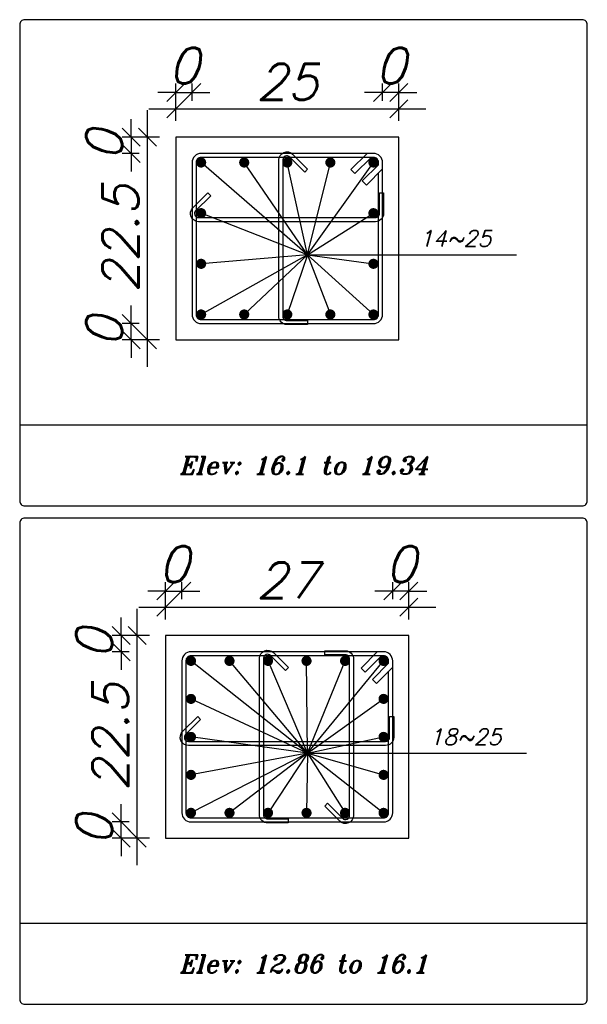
# Model space of a CAD drawing. Header units: inches. Extents: x 826 to 1034, y 702 to 834.
# Tile 19 of 93: x 922.93 to 926.09, y 726.97 to 732.45. Entities that reach past the tile are written whole.
import ezdxf
from ezdxf.enums import TextEntityAlignment as Align

# ---------------------------------------------------------------- set-up
doc = ezdxf.new("R2010")
doc.units = ezdxf.units.IN
doc.header["$MEASUREMENT"] = 0
doc.layers.add('SAZE_DRAWINGS', color=7, linetype='Continuous')
doc.styles.add('SAZE_STYLE', font='romansp.shx', dxfattribs={"oblique": 15})
doc.styles.add('SAZE_STYLE1', font='romant.shx', dxfattribs={"oblique": 15})
doc.dimstyles.new('SAZE_DIM_STYLE', dxfattribs={"dimtxt": 0.2, "dimasz": 0.2, "dimexe": 0.1, "dimexo": 0.05, "dimgap": 0.05, "dimtad": 0, "dimzin": 0, "dimdsep": 46, "dimtxsty": 'SAZE_STYLE', "dimcen": 0.09, "dimclrd": 2, "dimclre": 2, "dimclrt": 3, "dimadec": 0, "dimazin": 0, "dimtfac": 1, "dimtdec": 4, "dimtix": 1, "dimtmove": 1, "dimatfit": 3, "dimfxl": 1, "dimtolj": 1, "dimtzin": 0, "dimarcsym": 0})

# ---------------------------------------------------------------- blocks, each defined once
blk = doc.blocks.new('_Oblique')
at = {"color": 0, "linetype": 'ByBlock', "lineweight": -2}
blk.add_line((-0.5, -0.5), (0.5, 0.5), dxfattribs=at)
blk = doc.blocks.new('*D3780')
at = {"layer": 'Defpoints', "color": 0, "transparency": 16777216}
for p in [(923.8321, 729.2703), (923.7418, 729.2252), (923.8321, 729.2252)]:
    blk.add_point(p, dxfattribs=at)
at = {"layer": 'SAZE_DRAWINGS', "color": 2, "lineweight": -2, "transparency": 16777216}
for p, q in [((923.7418, 729.2252), (923.7418, 729.3203)), ((923.8321, 729.2252), (923.8321, 729.3203)), ((923.7418, 729.2703), (923.6418, 729.2703)), ((923.7418, 729.2703), (923.8321, 729.2703)), ((923.8321, 729.2703), (923.9321, 729.2703))]:
    blk.add_line(p, q, dxfattribs=at)
at = {"layer": 'SAZE_DRAWINGS', "color": 2, "lineweight": -2, "transparency": 16777216, "xscale": 0.1, "yscale": 0.1, "zscale": 0.1}
blk.add_blockref('_Oblique', (923.7418, 729.2703), dxfattribs=at)
at = {"layer": 'SAZE_DRAWINGS', "color": 2, "lineweight": -2, "transparency": 16777216, "xscale": 0.1, "yscale": 0.1, "zscale": 0.1, "rotation": 180}
blk.add_blockref('_Oblique', (923.8321, 729.2703), dxfattribs=at)
at = {"layer": 'SAZE_DRAWINGS', "color": 3, "transparency": 16777216, "insert": (923.7869, 729.4203), "char_height": 0.2, "attachment_point": 5, "style": 'SAZE_STYLE'}
blk.add_mtext('\\A1;0', dxfattribs=at)
blk = doc.blocks.new('*D3781')
at = {"layer": 'Defpoints', "color": 0, "transparency": 16777216}
for p in [(925.0967, 729.18), (923.7418, 729.1122), (925.0967, 729.1122)]:
    blk.add_point(p, dxfattribs=at)
at = {"layer": 'SAZE_DRAWINGS', "color": 2, "lineweight": -2, "transparency": 16777216}
for p, q in [((923.7418, 729.1122), (923.7418, 729.23)), ((925.0967, 729.1122), (925.0967, 729.23)), ((923.5918, 729.18), (925.2467, 729.18))]:
    blk.add_line(p, q, dxfattribs=at)
at = {"layer": 'SAZE_DRAWINGS', "color": 2, "lineweight": -2, "transparency": 16777216, "xscale": 0.1, "yscale": 0.1, "zscale": 0.1, "rotation": 180}
blk.add_blockref('_Oblique', (923.7418, 729.18), dxfattribs=at)
at = {"layer": 'SAZE_DRAWINGS', "color": 2, "lineweight": -2, "transparency": 16777216, "xscale": 0.1, "yscale": 0.1, "zscale": 0.1}
blk.add_blockref('_Oblique', (925.0967, 729.18), dxfattribs=at)
at = {"layer": 'SAZE_DRAWINGS', "color": 3, "transparency": 16777216, "insert": (924.4192, 729.33), "char_height": 0.2, "attachment_point": 5, "style": 'SAZE_STYLE'}
blk.add_mtext('\\A1;27', dxfattribs=at)
blk = doc.blocks.new('*D3782')
at = {"layer": 'Defpoints', "color": 0, "transparency": 16777216}
for p in [(925.0064, 729.2703), (925.0064, 729.2252), (925.0967, 729.2252)]:
    blk.add_point(p, dxfattribs=at)
at = {"layer": 'SAZE_DRAWINGS', "color": 2, "lineweight": -2, "transparency": 16777216}
for p, q in [((925.0064, 729.2252), (925.0064, 729.3203)), ((925.0967, 729.2252), (925.0967, 729.3203)), ((925.0064, 729.2703), (924.9064, 729.2703)), ((925.0967, 729.2703), (925.0064, 729.2703)), ((925.0967, 729.2703), (925.1967, 729.2703))]:
    blk.add_line(p, q, dxfattribs=at)
at = {"layer": 'SAZE_DRAWINGS', "color": 2, "lineweight": -2, "transparency": 16777216, "xscale": 0.1, "yscale": 0.1, "zscale": 0.1}
blk.add_blockref('_Oblique', (925.0064, 729.2703), dxfattribs=at)
at = {"layer": 'SAZE_DRAWINGS', "color": 2, "lineweight": -2, "transparency": 16777216, "xscale": 0.1, "yscale": 0.1, "zscale": 0.1, "rotation": 180}
blk.add_blockref('_Oblique', (925.0967, 729.2703), dxfattribs=at)
at = {"layer": 'SAZE_DRAWINGS', "color": 3, "transparency": 16777216, "insert": (925.0516, 729.4203), "char_height": 0.2, "attachment_point": 5, "style": 'SAZE_STYLE'}
blk.add_mtext('\\A1;0', dxfattribs=at)
blk = doc.blocks.new('*D3783')
at = {"layer": 'Defpoints', "color": 0, "transparency": 16777216}
for p in [(923.4933, 727.9831), (923.5385, 727.9831), (923.5385, 727.8928)]:
    blk.add_point(p, dxfattribs=at)
at = {"layer": 'SAZE_DRAWINGS', "color": 2, "lineweight": -2, "transparency": 16777216}
for p, q in [((923.4933, 727.9831), (923.4933, 728.0831)), ((923.5385, 727.9831), (923.4433, 727.9831)), ((923.4933, 727.8928), (923.4933, 727.9831)), ((923.5385, 727.8928), (923.4433, 727.8928)), ((923.4933, 727.8928), (923.4933, 727.7928))]:
    blk.add_line(p, q, dxfattribs=at)
at = {"layer": 'SAZE_DRAWINGS', "color": 2, "lineweight": -2, "transparency": 16777216, "xscale": 0.1, "yscale": 0.1, "zscale": 0.1}
for p, rotation in [((923.4933, 727.9831), 270), ((923.4933, 727.8928), 90)]:
    blk.add_blockref('_Oblique', p, dxfattribs=dict(at, rotation=rotation))
at = {"layer": 'SAZE_DRAWINGS', "color": 3, "transparency": 16777216, "insert": (923.3433, 727.9379), "char_height": 0.2, "attachment_point": 5, "rotation": 90, "style": 'SAZE_STYLE'}
blk.add_mtext('\\A1;0', dxfattribs=at)
blk = doc.blocks.new('*D3784')
at = {"layer": 'Defpoints', "color": 0, "transparency": 16777216}
for p in [(923.5837, 729.0219), (923.6514, 729.0219), (923.6514, 727.8928)]:
    blk.add_point(p, dxfattribs=at)
at = {"layer": 'SAZE_DRAWINGS', "color": 2, "lineweight": -2, "transparency": 16777216}
for p, q in [((923.5837, 727.7428), (923.5837, 729.1719)), ((923.6514, 729.0219), (923.5337, 729.0219)), ((923.6514, 727.8928), (923.5337, 727.8928))]:
    blk.add_line(p, q, dxfattribs=at)
at = {"layer": 'SAZE_DRAWINGS', "color": 2, "lineweight": -2, "transparency": 16777216, "xscale": 0.1, "yscale": 0.1, "zscale": 0.1}
for p, rotation in [((923.5837, 729.0219), 90), ((923.5837, 727.8928), 270)]:
    blk.add_blockref('_Oblique', p, dxfattribs=dict(at, rotation=rotation))
at = {"layer": 'SAZE_DRAWINGS', "color": 3, "transparency": 16777216, "insert": (923.4337, 728.4573), "char_height": 0.2, "attachment_point": 5, "rotation": 90, "style": 'SAZE_STYLE'}
blk.add_mtext('\\A1;22.5', dxfattribs=at)
blk = doc.blocks.new('*D3785')
at = {"layer": 'Defpoints', "color": 0, "transparency": 16777216}
for p in [(923.5385, 729.0219), (923.4933, 728.9316), (923.5385, 728.9316)]:
    blk.add_point(p, dxfattribs=at)
at = {"layer": 'SAZE_DRAWINGS', "color": 2, "lineweight": -2, "transparency": 16777216}
for p, q in [((923.4933, 729.0219), (923.4933, 729.1219)), ((923.5385, 729.0219), (923.4433, 729.0219)), ((923.4933, 729.0219), (923.4933, 728.9316)), ((923.5385, 728.9316), (923.4433, 728.9316)), ((923.4933, 728.9316), (923.4933, 728.8316))]:
    blk.add_line(p, q, dxfattribs=at)
at = {"layer": 'SAZE_DRAWINGS', "color": 2, "lineweight": -2, "transparency": 16777216, "xscale": 0.1, "yscale": 0.1, "zscale": 0.1}
for p, rotation in [((923.4933, 729.0219), 270), ((923.4933, 728.9316), 90)]:
    blk.add_blockref('_Oblique', p, dxfattribs=dict(at, rotation=rotation))
at = {"layer": 'SAZE_DRAWINGS', "color": 3, "transparency": 16777216, "insert": (923.3433, 728.9767), "char_height": 0.2, "attachment_point": 5, "rotation": 90, "style": 'SAZE_STYLE'}
blk.add_mtext('\\A1;0', dxfattribs=at)
blk = doc.blocks.new('*D3786')
at = {"layer": 'Defpoints', "color": 0, "transparency": 16777216}
for p in [(923.7982, 732.0029), (923.8885, 732.048), (923.8885, 732.0029)]:
    blk.add_point(p, dxfattribs=at)
at = {"layer": 'SAZE_DRAWINGS', "color": 2, "lineweight": -2, "transparency": 16777216}
for p, q in [((923.7982, 732.0029), (923.7982, 732.098)), ((923.8885, 732.0029), (923.8885, 732.098)), ((923.7982, 732.048), (923.6982, 732.048)), ((923.7982, 732.048), (923.8885, 732.048)), ((923.8885, 732.048), (923.9885, 732.048))]:
    blk.add_line(p, q, dxfattribs=at)
at = {"layer": 'SAZE_DRAWINGS', "color": 2, "lineweight": -2, "transparency": 16777216, "xscale": 0.1, "yscale": 0.1, "zscale": 0.1}
blk.add_blockref('_Oblique', (923.7982, 732.048), dxfattribs=at)
at = {"layer": 'SAZE_DRAWINGS', "color": 2, "lineweight": -2, "transparency": 16777216, "xscale": 0.1, "yscale": 0.1, "zscale": 0.1, "rotation": 180}
blk.add_blockref('_Oblique', (923.8885, 732.048), dxfattribs=at)
at = {"layer": 'SAZE_DRAWINGS', "color": 3, "transparency": 16777216, "insert": (923.8434, 732.198), "char_height": 0.2, "attachment_point": 5, "style": 'SAZE_STYLE'}
blk.add_mtext('\\A1;0', dxfattribs=at)
blk = doc.blocks.new('*D3787')
at = {"layer": 'Defpoints', "color": 0, "transparency": 16777216}
for p in [(925.0403, 731.9577), (923.7982, 731.89), (925.0403, 731.89)]:
    blk.add_point(p, dxfattribs=at)
at = {"layer": 'SAZE_DRAWINGS', "color": 2, "lineweight": -2, "transparency": 16777216}
for p, q in [((923.7982, 731.89), (923.7982, 732.0077)), ((925.0403, 731.89), (925.0403, 732.0077)), ((923.6482, 731.9577), (925.1903, 731.9577))]:
    blk.add_line(p, q, dxfattribs=at)
at = {"layer": 'SAZE_DRAWINGS', "color": 2, "lineweight": -2, "transparency": 16777216, "xscale": 0.1, "yscale": 0.1, "zscale": 0.1, "rotation": 180}
blk.add_blockref('_Oblique', (923.7982, 731.9577), dxfattribs=at)
at = {"layer": 'SAZE_DRAWINGS', "color": 2, "lineweight": -2, "transparency": 16777216, "xscale": 0.1, "yscale": 0.1, "zscale": 0.1}
blk.add_blockref('_Oblique', (925.0403, 731.9577), dxfattribs=at)
at = {"layer": 'SAZE_DRAWINGS', "color": 3, "transparency": 16777216, "insert": (924.4192, 732.1077), "char_height": 0.2, "attachment_point": 5, "style": 'SAZE_STYLE'}
blk.add_mtext('\\A1;25', dxfattribs=at)
blk = doc.blocks.new('*D3788')
at = {"layer": 'Defpoints', "color": 0, "transparency": 16777216}
for p in [(924.9499, 732.048), (924.9499, 732.0029), (925.0403, 732.0029)]:
    blk.add_point(p, dxfattribs=at)
at = {"layer": 'SAZE_DRAWINGS', "color": 2, "lineweight": -2, "transparency": 16777216}
for p, q in [((924.9499, 732.0029), (924.9499, 732.098)), ((925.0403, 732.0029), (925.0403, 732.098)), ((924.9499, 732.048), (924.8499, 732.048)), ((925.0403, 732.048), (924.9499, 732.048)), ((925.0403, 732.048), (925.1403, 732.048))]:
    blk.add_line(p, q, dxfattribs=at)
at = {"layer": 'SAZE_DRAWINGS', "color": 2, "lineweight": -2, "transparency": 16777216, "xscale": 0.1, "yscale": 0.1, "zscale": 0.1}
blk.add_blockref('_Oblique', (924.9499, 732.048), dxfattribs=at)
at = {"layer": 'SAZE_DRAWINGS', "color": 2, "lineweight": -2, "transparency": 16777216, "xscale": 0.1, "yscale": 0.1, "zscale": 0.1, "rotation": 180}
blk.add_blockref('_Oblique', (925.0403, 732.048), dxfattribs=at)
at = {"layer": 'SAZE_DRAWINGS', "color": 3, "transparency": 16777216, "insert": (924.9951, 732.198), "char_height": 0.2, "attachment_point": 5, "style": 'SAZE_STYLE'}
blk.add_mtext('\\A1;0', dxfattribs=at)
blk = doc.blocks.new('*D3789')
at = {"layer": 'Defpoints', "color": 0, "transparency": 16777216}
for p in [(923.5498, 730.7608), (923.595, 730.7608), (923.595, 730.6705)]:
    blk.add_point(p, dxfattribs=at)
at = {"layer": 'SAZE_DRAWINGS', "color": 2, "lineweight": -2, "transparency": 16777216}
for p, q in [((923.5498, 730.7608), (923.5498, 730.8608)), ((923.595, 730.7608), (923.4998, 730.7608)), ((923.5498, 730.6705), (923.5498, 730.7608)), ((923.595, 730.6705), (923.4998, 730.6705)), ((923.5498, 730.6705), (923.5498, 730.5705))]:
    blk.add_line(p, q, dxfattribs=at)
at = {"layer": 'SAZE_DRAWINGS', "color": 2, "lineweight": -2, "transparency": 16777216, "xscale": 0.1, "yscale": 0.1, "zscale": 0.1}
for p, rotation in [((923.5498, 730.7608), 270), ((923.5498, 730.6705), 90)]:
    blk.add_blockref('_Oblique', p, dxfattribs=dict(at, rotation=rotation))
at = {"layer": 'SAZE_DRAWINGS', "color": 3, "transparency": 16777216, "insert": (923.3998, 730.7156), "char_height": 0.2, "attachment_point": 5, "rotation": 90, "style": 'SAZE_STYLE'}
blk.add_mtext('\\A1;0', dxfattribs=at)
blk = doc.blocks.new('*D3790')
at = {"layer": 'Defpoints', "color": 0, "transparency": 16777216}
for p in [(923.6401, 731.7996), (923.7079, 731.7996), (923.7079, 730.6705)]:
    blk.add_point(p, dxfattribs=at)
at = {"layer": 'SAZE_DRAWINGS', "color": 2, "lineweight": -2, "transparency": 16777216}
for p, q in [((923.6401, 730.5205), (923.6401, 731.9496)), ((923.7079, 731.7996), (923.5901, 731.7996)), ((923.7079, 730.6705), (923.5901, 730.6705))]:
    blk.add_line(p, q, dxfattribs=at)
at = {"layer": 'SAZE_DRAWINGS', "color": 2, "lineweight": -2, "transparency": 16777216, "xscale": 0.1, "yscale": 0.1, "zscale": 0.1}
for p, rotation in [((923.6401, 731.7996), 90), ((923.6401, 730.6705), 270)]:
    blk.add_blockref('_Oblique', p, dxfattribs=dict(at, rotation=rotation))
at = {"layer": 'SAZE_DRAWINGS', "color": 3, "transparency": 16777216, "insert": (923.4901, 731.235), "char_height": 0.2, "attachment_point": 5, "rotation": 90, "style": 'SAZE_STYLE'}
blk.add_mtext('\\A1;22.5', dxfattribs=at)
blk = doc.blocks.new('*D3791')
at = {"layer": 'Defpoints', "color": 0, "transparency": 16777216}
for p in [(923.595, 731.7996), (923.5498, 731.7093), (923.595, 731.7093)]:
    blk.add_point(p, dxfattribs=at)
at = {"layer": 'SAZE_DRAWINGS', "color": 2, "lineweight": -2, "transparency": 16777216}
for p, q in [((923.5498, 731.7996), (923.5498, 731.8996)), ((923.595, 731.7996), (923.4998, 731.7996)), ((923.5498, 731.7996), (923.5498, 731.7093)), ((923.595, 731.7093), (923.4998, 731.7093)), ((923.5498, 731.7093), (923.5498, 731.6093))]:
    blk.add_line(p, q, dxfattribs=at)
at = {"layer": 'SAZE_DRAWINGS', "color": 2, "lineweight": -2, "transparency": 16777216, "xscale": 0.1, "yscale": 0.1, "zscale": 0.1}
for p, rotation in [((923.5498, 731.7996), 270), ((923.5498, 731.7093), 90)]:
    blk.add_blockref('_Oblique', p, dxfattribs=dict(at, rotation=rotation))
at = {"layer": 'SAZE_DRAWINGS', "color": 3, "transparency": 16777216, "insert": (923.3998, 731.7545), "char_height": 0.2, "attachment_point": 5, "rotation": 90, "style": 'SAZE_STYLE'}
blk.add_mtext('\\A1;0', dxfattribs=at)

msp = doc.modelspace()

# ---------------------------------------------------------------- linework, layer by layer
at = {"layer": 'SAZE_DRAWINGS', "color": 2}
for p, q in [((924.5322, 731.1447), (923.9394, 731.6585)), ((924.5322, 731.1447), (924.1793, 731.6585)), ((924.5322, 731.1447), (924.4192, 731.6585)), ((924.5322, 731.1447), (924.6592, 731.6585)), ((924.5322, 731.1447), (924.8991, 731.6585)), ((924.5322, 731.1447), (923.9394, 731.3762)), ((924.5322, 731.1447), (924.8991, 731.3762)), ((924.5322, 731.1447), (923.9394, 730.8116)), ((924.5322, 731.1447), (923.9394, 731.0939)), ((924.5322, 731.1447), (924.1793, 730.8116)), ((924.5322, 731.1447), (924.4192, 730.8116)), ((924.5322, 731.1447), (925.6952, 731.1447)), ((924.5322, 731.1447), (924.6592, 730.8116)), ((924.5322, 731.1447), (924.8991, 730.8116)), ((924.5322, 731.1447), (924.8991, 731.0939)), ((924.5322, 728.367), (923.8829, 728.8808)), ((924.5322, 728.367), (924.0974, 728.8808)), ((924.5322, 728.367), (924.312, 728.8808)), ((924.5322, 728.367), (924.5265, 728.8808)), ((924.5322, 728.367), (924.7411, 728.8808)), ((924.5322, 728.367), (924.9556, 728.8808)), ((924.5322, 728.367), (923.8829, 728.6691)), ((924.5322, 728.367), (924.9556, 728.6691)), ((924.5322, 728.367), (923.8829, 728.4573)), ((924.5322, 728.367), (924.9556, 728.4573)), ((924.5322, 728.367), (923.8829, 728.0339)), ((924.5322, 728.367), (923.8829, 728.2456)), ((924.5322, 728.367), (924.0974, 728.0339)), ((924.5322, 728.367), (924.312, 728.0339)), ((924.5322, 728.367), (924.5265, 728.0339)), ((924.5322, 728.367), (925.7516, 728.367)), ((924.5322, 728.367), (924.7411, 728.0339)), ((924.5322, 728.367), (924.9556, 728.0339)), ((924.5322, 728.367), (924.9556, 728.2456))]:
    msp.add_line(p, q, dxfattribs=at)
at = {"layer": 'SAZE_DRAWINGS', "color": 8}
for p, q in [((922.9288, 730.1962), (926.0904, 730.1962)), ((922.9288, 727.4185), (926.0904, 727.4185))]:
    msp.add_line(p, q, dxfattribs=at)
for points in [[(922.957, 729.7446), (926.0622, 729.7446, 0.414214), (926.0904, 729.7728), (926.0904, 732.4263, 0.414214), (926.0622, 732.4545), (922.957, 732.4545, 0.414214), (922.9288, 732.4263), (922.9288, 729.7728, 0.414214)], [(922.957, 726.9669), (926.0622, 726.9669, 0.414214), (926.0904, 726.9951), (926.0904, 729.6486, 0.414214), (926.0622, 729.6768), (922.957, 729.6768, 0.414214), (922.9288, 729.6486), (922.9288, 726.9951, 0.414214)]]:
    msp.add_lwpolyline(points, format="xyb", close=True, dxfattribs=at)
at = {"layer": 'SAZE_DRAWINGS', "color": 3}
for points in [[(923.7982, 730.6705), (925.0403, 730.6705), (925.0403, 731.7996), (923.7982, 731.7996)], [(923.7418, 727.8928), (925.0967, 727.8928), (925.0967, 729.0219), (923.7418, 729.0219)]]:
    msp.add_lwpolyline(points, close=True, dxfattribs=at)
at = {"layer": 'SAZE_DRAWINGS', "color": 4}
for points in [[(923.9394, 730.7608), (924.8991, 730.7608, 0.414214), (924.9499, 730.8116), (924.9499, 731.6585, 0.414214), (924.8991, 731.7093), (923.9394, 731.7093, 0.414214), (923.8885, 731.6585), (923.8885, 730.8116, 0.414214)], [(924.5321, 730.7551), (924.417, 730.7551, -0.414214), (924.3718, 730.8003), (924.3718, 731.673, -0.668112), (924.4489, 731.7049), (924.5326, 731.6212), (924.5167, 731.6053), (924.4329, 731.6889, 0.668112), (924.3944, 731.673), (924.3944, 730.8003, 0.414214), (924.417, 730.7777), (924.5321, 730.7777)], [(924.9556, 731.4891), (924.9556, 731.3739, -0.414214), (924.9104, 731.3287), (923.9248, 731.3287, -0.668179), (923.8929, 731.4058), (923.9766, 731.4896), (923.9926, 731.4736), (923.9089, 731.3899, 0.668179), (923.9248, 731.3513), (924.9104, 731.3513, 0.414214), (924.933, 731.3739), (924.933, 731.4891)], [(923.8829, 727.9831), (924.9556, 727.9831, 0.414214), (925.0064, 728.0339), (925.0064, 728.8808, 0.414214), (924.9556, 728.9316), (923.8829, 728.9316, 0.414214), (923.8321, 728.8808), (923.8321, 728.0339, 0.414214)], [(924.4249, 727.9774), (924.3097, 727.9774, -0.414214), (924.2645, 728.0226), (924.2645, 728.8953, -0.668112), (924.3416, 728.9272), (924.4253, 728.8435), (924.4094, 728.8275), (924.3257, 728.9112, 0.668112), (924.2871, 728.8953), (924.2871, 728.0226, 0.414214), (924.3097, 728), (924.4249, 728)], [(924.6281, 728.9372), (924.7433, 728.9372, -0.414214), (924.7885, 728.892), (924.7885, 728.0194, -0.668179), (924.7114, 727.9875), (924.6277, 728.0712), (924.6437, 728.0871), (924.7273, 728.0035, 0.668179), (924.7659, 728.0194), (924.7659, 728.892, 0.414214), (924.7433, 728.9146), (924.6281, 728.9146)], [(925.012, 728.5702), (925.012, 728.4551, -0.414214), (924.9669, 728.4099), (923.8684, 728.4099, -0.668179), (923.8365, 728.487), (923.9202, 728.5707), (923.9361, 728.5547), (923.8524, 728.471, 0.668179), (923.8684, 728.4325), (924.9669, 728.4325, 0.414214), (924.9895, 728.4551), (924.9895, 728.5702)]]:
    msp.add_lwpolyline(points, format="xyb", close=True, dxfattribs=at)
at = {"layer": 'SAZE_DRAWINGS', "color": 6, "const_width": 0.0282}
for points in [[(923.9252, 731.6585, 1), (923.9535, 731.6585, 1)], [(924.1652, 731.6585, 1), (924.1934, 731.6585, 1)], [(924.4051, 731.6585, 1), (924.4334, 731.6585, 1)], [(924.6451, 731.6585, 1), (924.6733, 731.6585, 1)], [(924.885, 731.6585, 1), (924.9132, 731.6585, 1)], [(923.9252, 731.3762, 1), (923.9535, 731.3762, 1)], [(924.885, 731.3762, 1), (924.9132, 731.3762, 1)], [(923.9252, 731.0939, 1), (923.9535, 731.0939, 1)], [(924.885, 731.0939, 1), (924.9132, 731.0939, 1)], [(923.9252, 730.8116, 1), (923.9535, 730.8116, 1)], [(924.1652, 730.8116, 1), (924.1934, 730.8116, 1)], [(924.4051, 730.8116, 1), (924.4334, 730.8116, 1)], [(924.6451, 730.8116, 1), (924.6733, 730.8116, 1)], [(924.885, 730.8116, 1), (924.9132, 730.8116, 1)], [(923.8688, 728.8808, 1), (923.897, 728.8808, 1)], [(924.0833, 728.8808, 1), (924.1116, 728.8808, 1)], [(924.2979, 728.8808, 1), (924.3261, 728.8808, 1)], [(924.5124, 728.8808, 1), (924.5406, 728.8808, 1)], [(924.7269, 728.8808, 1), (924.7552, 728.8808, 1)], [(924.9415, 728.8808, 1), (924.9697, 728.8808, 1)], [(923.8688, 728.6691, 1), (923.897, 728.6691, 1)], [(924.9415, 728.6691, 1), (924.9697, 728.6691, 1)], [(923.8688, 728.4573, 1), (923.897, 728.4573, 1)], [(924.9415, 728.4573, 1), (924.9697, 728.4573, 1)], [(923.8688, 728.2456, 1), (923.897, 728.2456, 1)], [(924.9415, 728.2456, 1), (924.9697, 728.2456, 1)], [(923.8688, 728.0339, 1), (923.897, 728.0339, 1)], [(924.0833, 728.0339, 1), (924.1116, 728.0339, 1)], [(924.2979, 728.0339, 1), (924.3261, 728.0339, 1)], [(924.5124, 728.0339, 1), (924.5406, 728.0339, 1)], [(924.7269, 728.0339, 1), (924.7552, 728.0339, 1)], [(924.9415, 728.0339, 1), (924.9697, 728.0339, 1)]]:
    msp.add_lwpolyline(points, format="xyb", close=True, dxfattribs=at)
at = {"layer": 'SAZE_DRAWINGS', "color": 4}
for points in [[(924.9274, 731.6461), (924.9274, 731.6585, 0.414214), (924.8991, 731.6867), (923.9394, 731.6867, 0.414214), (923.9111, 731.6585), (923.9111, 730.8116, 0.414214), (923.9394, 730.7834), (924.8991, 730.7834, 0.414214), (924.9274, 730.8116), (924.9274, 731.6009)], [(924.9838, 728.8683), (924.9838, 728.8808, 0.414214), (924.9556, 728.909), (923.8829, 728.909, 0.414214), (923.8547, 728.8808), (923.8547, 728.0339, 0.414214), (923.8829, 728.0057), (924.9556, 728.0057, 0.414214), (924.9838, 728.0339), (924.9838, 728.8232)]]:
    msp.add_lwpolyline(points, format="xyb", dxfattribs=at)
for points in [[(924.8867, 731.6867), (924.7964, 731.5964), (924.7738, 731.619), (924.8641, 731.7093)], [(924.9274, 731.6461), (924.837, 731.5557), (924.8596, 731.5331), (924.9499, 731.6235)], [(924.9432, 728.909), (924.8528, 728.8187), (924.8303, 728.8412), (924.9206, 728.9316)], [(924.9838, 728.8683), (924.8935, 728.778), (924.9161, 728.7554), (925.0064, 728.8458)]]:
    msp.add_lwpolyline(points, dxfattribs=at)

# ---------------------------------------------------------------- texts
at = {"layer": 'SAZE_DRAWINGS', "color": 2, "style": 'SAZE_STYLE', "oblique": 15}
for s, p in [('14~25', (925.1532, 731.1899)), ('18~25', (925.2096, 728.4122))]:
    msp.add_text(s, height=0.09033, dxfattribs=at).set_placement(p)
at = {"layer": 'SAZE_DRAWINGS', "color": 2, "style": 'SAZE_STYLE1', "oblique": 15}
for s, p in [('Elev: 16.1 to 19.34', (924.5096, 729.9704)), ('Elev: 12.86 to 16.1', (924.5096, 727.1927))]:
    msp.add_text(s, height=0.099365, dxfattribs=at).set_placement(p, align=Align.MIDDLE_CENTER)

# ---------------------------------------------------------------- dimensions: what is measured, and where the dimension line sits
at = {"layer": 'SAZE_DRAWINGS', "color": 2}
for base, p1, p2, override, picture, middle in [((923.8885, 732.048), (923.7982, 732.0029), (923.8885, 732.0029), {"dimtxt": 0.2, "dimasz": 0.1, "dimexe": 0.05, "dimexo": 0, "dimgap": 0.05, "dimtad": 1, "dimtoh": 1, "dimdec": 1, "dimlfac": 20, "dimrnd": 4, "dimzin": 8, "dimblk": 'Oblique', "dimdle": 0.15, "dimclrd": 2, "dimclre": 2, "dimclrt": 3}, '*D3786', (923.8434, 732.198)), ((924.9499, 732.048), (925.0403, 732.0029), (924.9499, 732.0029), {"dimtxt": 0.2, "dimasz": 0.1, "dimexe": 0.05, "dimexo": 0, "dimgap": 0.05, "dimtad": 1, "dimtoh": 1, "dimdec": 1, "dimlfac": 20, "dimrnd": 4, "dimzin": 8, "dimblk": 'Oblique', "dimdle": 0.15, "dimclrd": 2, "dimclre": 2, "dimclrt": 3}, '*D3788', (924.9951, 732.198)), ((925.0403, 731.9577), (923.7982, 731.89), (925.0403, 731.89), {"dimtxt": 0.2, "dimasz": 0.1, "dimexe": 0.05, "dimexo": 0, "dimgap": 0.05, "dimtad": 1, "dimtoh": 1, "dimdec": 1, "dimlfac": 20, "dimrnd": 0.5, "dimzin": 8, "dimblk": 'Oblique', "dimdle": 0.15, "dimclrd": 2, "dimclre": 2, "dimclrt": 3}, '*D3787', (924.4192, 732.1077)), ((923.8321, 729.2703), (923.7418, 729.2252), (923.8321, 729.2252), {"dimtxt": 0.2, "dimasz": 0.1, "dimexe": 0.05, "dimexo": 0, "dimgap": 0.05, "dimtad": 1, "dimtoh": 1, "dimdec": 1, "dimlfac": 20, "dimrnd": 4, "dimzin": 8, "dimblk": 'Oblique', "dimdle": 0.15, "dimclrd": 2, "dimclre": 2, "dimclrt": 3}, '*D3780', (923.7869, 729.4203)), ((925.0064, 729.2703), (925.0967, 729.2252), (925.0064, 729.2252), {"dimtxt": 0.2, "dimasz": 0.1, "dimexe": 0.05, "dimexo": 0, "dimgap": 0.05, "dimtad": 1, "dimtoh": 1, "dimdec": 1, "dimlfac": 20, "dimrnd": 4, "dimzin": 8, "dimblk": 'Oblique', "dimdle": 0.15, "dimclrd": 2, "dimclre": 2, "dimclrt": 3}, '*D3782', (925.0516, 729.4203)), ((925.0967, 729.18), (923.7418, 729.1122), (925.0967, 729.1122), {"dimtxt": 0.2, "dimasz": 0.1, "dimexe": 0.05, "dimexo": 0, "dimgap": 0.05, "dimtad": 1, "dimtoh": 1, "dimdec": 1, "dimlfac": 20, "dimrnd": 0.5, "dimzin": 8, "dimblk": 'Oblique', "dimdle": 0.15, "dimclrd": 2, "dimclre": 2, "dimclrt": 3}, '*D3781', (924.4192, 729.33))]:
    dim = msp.add_linear_dim(base=base, p1=p1, p2=p2, dimstyle='SAZE_DIM_STYLE', override=override, dxfattribs=at)
    dim.commit()
    dim.dimension.update_dxf_attribs({"geometry": picture, "text_midpoint": middle})
for base, p1, p2, override, picture, middle in [((923.6401, 731.7996), (923.7079, 730.6705), (923.7079, 731.7996), {"dimtxt": 0.2, "dimasz": 0.1, "dimexe": 0.05, "dimexo": 0, "dimgap": 0.05, "dimtad": 1, "dimtoh": 1, "dimdec": 1, "dimlfac": 20, "dimrnd": 0.5, "dimzin": 8, "dimblk": 'Oblique', "dimdle": 0.15, "dimclrd": 2, "dimclre": 2, "dimclrt": 3}, '*D3790', (923.4901, 731.235)), ((923.5498, 731.7093), (923.595, 731.7996), (923.595, 731.7093), {"dimtxt": 0.2, "dimasz": 0.1, "dimexe": 0.05, "dimexo": 0, "dimgap": 0.05, "dimtad": 1, "dimtoh": 1, "dimdec": 1, "dimlfac": 20, "dimrnd": 4, "dimzin": 8, "dimblk": 'Oblique', "dimdle": 0.15, "dimclrd": 2, "dimclre": 2, "dimclrt": 3}, '*D3791', (923.3998, 731.7545)), ((923.5498, 730.7608), (923.595, 730.6705), (923.595, 730.7608), {"dimtxt": 0.2, "dimasz": 0.1, "dimexe": 0.05, "dimexo": 0, "dimgap": 0.05, "dimtad": 1, "dimtoh": 1, "dimdec": 1, "dimlfac": 20, "dimrnd": 4, "dimzin": 8, "dimblk": 'Oblique', "dimdle": 0.15, "dimclrd": 2, "dimclre": 2, "dimclrt": 3}, '*D3789', (923.3998, 730.7156)), ((923.5837, 729.0219), (923.6514, 727.8928), (923.6514, 729.0219), {"dimtxt": 0.2, "dimasz": 0.1, "dimexe": 0.05, "dimexo": 0, "dimgap": 0.05, "dimtad": 1, "dimtoh": 1, "dimdec": 1, "dimlfac": 20, "dimrnd": 0.5, "dimzin": 8, "dimblk": 'Oblique', "dimdle": 0.15, "dimclrd": 2, "dimclre": 2, "dimclrt": 3}, '*D3784', (923.4337, 728.4573)), ((923.4933, 728.9316), (923.5385, 729.0219), (923.5385, 728.9316), {"dimtxt": 0.2, "dimasz": 0.1, "dimexe": 0.05, "dimexo": 0, "dimgap": 0.05, "dimtad": 1, "dimtoh": 1, "dimdec": 1, "dimlfac": 20, "dimrnd": 4, "dimzin": 8, "dimblk": 'Oblique', "dimdle": 0.15, "dimclrd": 2, "dimclre": 2, "dimclrt": 3}, '*D3785', (923.3433, 728.9767)), ((923.4933, 727.9831), (923.5385, 727.8928), (923.5385, 727.9831), {"dimtxt": 0.2, "dimasz": 0.1, "dimexe": 0.05, "dimexo": 0, "dimgap": 0.05, "dimtad": 1, "dimtoh": 1, "dimdec": 1, "dimlfac": 20, "dimrnd": 4, "dimzin": 8, "dimblk": 'Oblique', "dimdle": 0.15, "dimclrd": 2, "dimclre": 2, "dimclrt": 3}, '*D3783', (923.3433, 727.9379))]:
    dim = msp.add_linear_dim(base=base, p1=p1, p2=p2, angle=90, dimstyle='SAZE_DIM_STYLE', override=override, dxfattribs=at)
    dim.commit()
    dim.dimension.update_dxf_attribs({"geometry": picture, "text_midpoint": middle})

doc.saveas('drawing.dxf')
